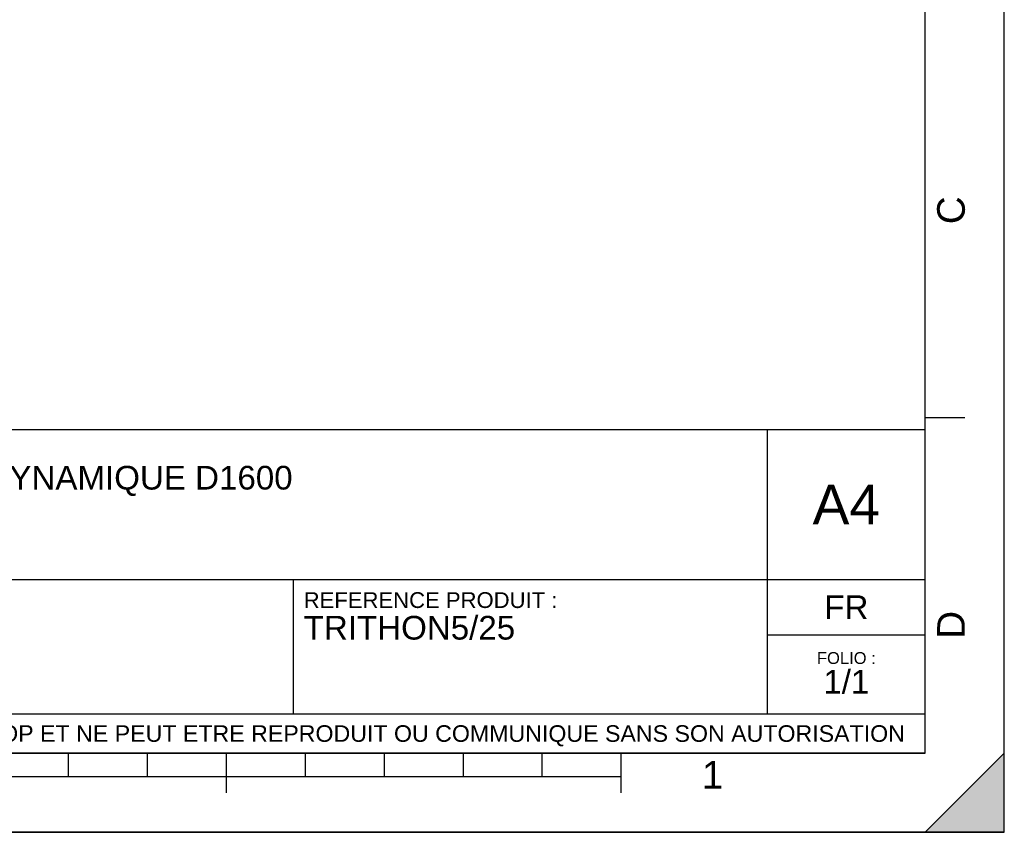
# Model space of a CAD drawing. Header units: millimetres. Extents: x 0 to 297, y 0 to 210.
# Tile 26 of 34: x 172 to 297, y 0 to 103. Entities that reach past the tile are written whole.
import ezdxf

# ---------------------------------------------------------------- set-up
doc = ezdxf.new("R2010")
doc.units = ezdxf.units.MM
doc.header["$LTSCALE"] = 16.335
doc.layers.get('0').update_dxf_attribs({"linetype": 'CONTINUOUS'})
doc.styles.get("Standard").update_dxf_attribs({"font": 'arial.ttf'})
doc.styles.add('TEXTSTYLE_2', font='arial.ttf')

# ---------------------------------------------------------------- blocks, each defined once
blk = doc.blocks.new('MARGEA4_BL0', base_point=(148.51, 105.01))
at = {"color": 7, "linetype": 'Continuous'}
for p, q in [((297.01, 0.01), (297.01, 210.01)), ((297.01, 0.01), (297.01, 210.01)), ((287.01, 10.01), (287.01, 200.01)), ((292.01, 52.51), (287.01, 52.51)), ((287.01, 10.01), (10.01, 10.01)), ((178.51, 7.01), (178.51, 10.01)), ((188.51, 7.01), (188.51, 10.01)), ((198.51, 5.01), (198.51, 10.01)), ((208.51, 7.01), (208.51, 10.01)), ((218.51, 7.01), (218.51, 10.01)), ((228.51, 7.01), (228.51, 10.01)), ((238.51, 7.01), (238.51, 10.01)), ((248.51, 5.01), (248.51, 10.01)), ((297.01, 10.01), (287.01, 0.01)), ((297.01, 10.01), (287.01, 0.01)), ((297.01, 0.01), (297.01, 10.01)), ((248.51, 7.01), (48.51, 7.01)), ((297.01, 0.01), (0.01, 0.01)), ((297.01, 0.01), (0.01, 0.01)), ((287.01, 0.01), (297.01, 0.01))]:
    blk.add_line(p, q, dxfattribs=at)
blk.add_solid([(297.01, 10.01), (287.01, 0.01), (297.01, 0.01)], dxfattribs=at)
at = {"color": 5, "linetype": 'Continuous', "style": 'TEXTSTYLE_2', "oblique": 0}
for s, p in [('C', (292.01, 77.01)), ('D', (292.01, 24.51))]:
    blk.add_text(s, height=3.5, rotation=90, dxfattribs=at).set_placement(p)
blk.add_text('1', height=3.5, dxfattribs=at).set_placement((258.71, 5.52))
blk = doc.blocks.new('*T6')
at = {"color": 2, "linetype": 'Continuous'}
for p, q in [((0, 0), (0, 41)), ((0, 41), (190, 41)), ((25, 22), (25, 41)), ((170, 5), (170, 41)), ((190, 0), (190, 41)), ((0, 31.5), (25, 31.5)), ((0, 22), (190, 22)), ((110, 5), (110, 22)), ((170, 15), (190, 15)), ((0, 5), (190, 5)), ((0, 0), (190, 0))]:
    blk.add_line(p, q, dxfattribs=at)
at = {"color": 5, "linetype": 'Continuous', "line_spacing_factor": 0.9}
for s, insert, char_height, width, attachment_point in [('ECHELLE :\\P\\H2.5;1:50', (1.28, 39.4), 2, 28.5204, 1), ('TITRE :\\P\\H3.0;SEPARATEUR HYDRODYNAMIQUE D1600\\P\\H2.0; \\P \\P ', (26.28, 39.4), 2, 166.9071, 1), ('A4', (180, 34), 5, 17.0632, 2), ('REFERENCE PRODUIT :\\P\\H3.0;TRITHON5/25', (111.28, 20.4), 2, 64.1338, 1), ('FR', (180, 20), 3, 11.1524, 2), ('FOLIO :  \\P\\H3.0;1/1', (180, 12.81), 1.5, 17.197, 2), ('CE PLAN EST LA PROPRIETE DE LA SOCIETE SIMOP ET NE PEUT ETRE REPRODUIT OU COMMUNIQUE SANS SON AUTORISATION', (95, 3.55), 2.1, 368.8974, 2)]:
    blk.add_mtext(s, dxfattribs=dict(at, insert=insert, char_height=char_height, width=width, attachment_point=attachment_point))

msp = doc.modelspace()

# ---------------------------------------------------------------- linework, layer by layer
at = {"color": 7, "linetype": 'Continuous'}
for p, q in [((297, 0), (297, 210)), ((297.01, 0.01), (297.01, 200.01)), ((0, 0), (297, 0))]:
    msp.add_line(p, q, dxfattribs=at)

# ---------------------------------------------------------------- block references
at = {"color": 2, "linetype": 'Continuous'}
msp.add_blockref('MARGEA4_BL0', (148.51, 105.01), dxfattribs=at)
msp.add_blockref('*T6', (97.01, 10.01))

doc.saveas('drawing.dxf')
